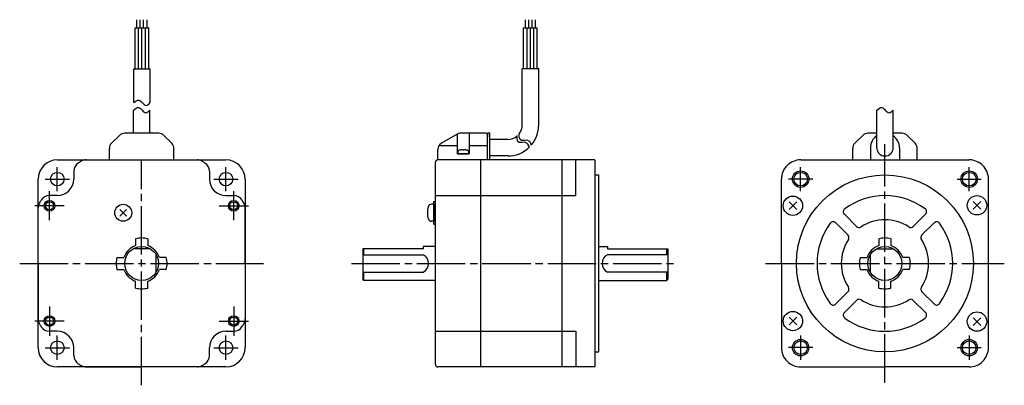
# Model space of a CAD drawing. Extents: x -70 to 336, y -116 to 35.
import ezdxf

# ---------------------------------------------------------------- set-up
doc = ezdxf.new("R2010")
doc.units = 0
doc.header["$MEASUREMENT"] = 0
doc.header["$PDSIZE"] = -0.5
doc.linetypes.add('CENTER', pattern=[27, 20, -2, 3, -2])
doc.layers.get('0').update_dxf_attribs({"linetype": 'CONTINUOUS'})

# ---------------------------------------------------------------- blocks, each defined once
blk = doc.blocks.new('A$C43A71180')
at = {"color": 0}
for p, q in [((48.37, 147.63), (48.37, 150.98)), ((49.77, 147.63), (49.77, 150.98)), ((51.17, 147.63), (51.17, 150.98)), ((52.57, 147.63), (52.57, 150.98)), ((208.75, 147.63), (208.75, 150.98)), ((210.15, 147.63), (210.15, 150.98)), ((211.55, 147.63), (211.55, 150.98)), ((212.95, 147.63), (212.95, 150.98)), ((47.67, 130.74), (47.67, 147.63)), ((47.67, 147.63), (53.27, 147.63)), ((49.07, 130.74), (49.07, 147.63)), ((50.47, 130.74), (50.47, 147.63)), ((51.87, 130.74), (51.87, 147.63)), ((53.27, 130.74), (53.27, 147.63)), ((208.05, 130.74), (208.05, 147.63)), ((208.05, 147.63), (213.65, 147.63)), ((209.45, 130.74), (209.45, 147.63)), ((210.85, 130.74), (210.85, 147.63)), ((212.25, 130.74), (212.25, 147.63)), ((213.65, 130.74), (213.65, 147.63)), ((213.65, 136.7), (213.65, 141.59)), ((47.07, 116.73), (47.07, 130.74)), ((47.07, 130.74), (53.87, 130.74)), ((53.87, 116.73), (53.87, 130.74)), ((214.25, 130.74), (207.45, 130.74)), ((207.45, 107.49), (207.45, 130.74)), ((214.25, 107.49), (214.25, 130.74)), ((46.94, 104.09), (46.94, 113.68)), ((53.74, 104.09), (53.74, 113.68)), ((353.79, 98.09), (353.79, 113.68)), ((360.59, 98.09), (360.59, 113.68)), ((37.92, 99.97), (41.16, 103.21)), ((53.74, 104.09), (43.28, 104.09)), ((57.4, 104.09), (53.74, 104.09)), ((59.52, 103.21), (62.76, 99.97)), ((180.58, 103.69), (174.11, 99.95)), ((180.61, 103.42), (180.61, 95.59)), ((192.61, 104.09), (182.08, 104.09)), ((185.61, 104.09), (185.61, 95.59)), ((192.61, 104.09), (193.11, 103.59)), ((194.11, 104.09), (193.11, 104.09)), ((193.11, 104.09), (193.11, 102.59)), ((193.11, 93.09), (193.11, 103.59)), ((194.11, 93.09), (194.11, 104.09)), ((344.76, 99.97), (348.01, 103.21)), ((353.79, 104.09), (350.13, 104.09)), ((364.24, 104.09), (360.59, 104.09)), ((366.36, 103.21), (369.61, 99.97)), ((37.04, 93.09), (37.04, 97.85)), ((63.64, 93.09), (63.64, 97.85)), ((173.16, 99.09), (180.61, 99.09)), ((185.61, 99.09), (193.11, 99.09)), ((201.45, 101.49), (194.11, 101.49)), ((343.89, 93.09), (343.89, 97.85)), ((351.19, 98.09), (351.19, 93.09)), ((363.19, 98.09), (363.19, 93.09)), ((370.49, 93.09), (370.49, 97.85)), ((172.61, 93.09), (172.61, 97.36)), ((185.61, 95.59), (180.61, 95.59)), ((201.45, 94.69), (194.11, 94.69)), ((15.59, 93.09), (85.09, 93.09)), ((27.46, 93.09), (73.21, 93.09)), ((171.61, 8.59), (171.61, 92.09)), ((237.31, 93.09), (172.61, 93.09)), ((190.31, 7.89), (190.31, 93.09)), ((223.91, 7.59), (223.91, 93.09)), ((229.61, 78.34), (229.61, 93.09)), ((237.31, 93.09), (237.61, 92.79)), ((237.61, 7.89), (237.61, 92.79)), ((322.44, 93.09), (391.94, 93.09)), ((22.34, 88.4), (22.34, 85.14)), ((78.34, 88.4), (78.34, 85.13)), ((237.61, 86.85), (239.13, 86.85)), ((239.13, 13.83), (239.13, 86.85)), ((7.59, 15.59), (7.59, 85.09)), ((93.09, 85.09), (93.09, 15.59)), ((314.44, 50.34), (314.44, 85.09)), ((399.92, 15.43), (399.94, 85.09)), ((15.54, 78.34), (12.27, 78.34)), ((85.14, 78.33), (88.4, 78.33)), ((171.61, 78.34), (229.61, 78.34)), ((7.59, 50.34), (7.59, 73.21)), ((93.08, 50.33), (93.09, 73.21)), ((170.91, 74.75), (169.94, 74.75)), ((170.91, 66.55), (170.91, 75.95)), ((170.91, 75.95), (171.61, 75.95)), ((170.91, 74.75), (170.91, 67.75)), ((317.59, 75.73), (320.77, 72.55)), ((317.59, 72.55), (320.77, 75.73)), ((393.6, 75.92), (396.78, 72.74)), ((393.6, 72.74), (396.78, 75.92)), ((41.35, 69.86), (44.11, 72.63)), ((41.35, 72.63), (44.11, 69.86)), ((340.43, 70.63), (345.46, 65.6)), ((368.91, 65.6), (373.94, 70.63)), ((170.91, 67.75), (169.94, 67.75)), ((170.91, 66.55), (171.61, 66.55)), ((336.89, 67.1), (341.92, 62.07)), ((372.45, 62.07), (377.48, 67.09)), ((47.84, 60.54), (47.84, 57.67)), ((52.84, 60.54), (52.84, 57.67)), ((171.61, 57.34), (166.61, 57.34)), ((166.61, 57.34), (166.61, 56.54)), ((239.13, 57.34), (242.61, 57.34)), ((242.61, 57.34), (242.61, 56.54)), ((354.68, 60.54), (354.68, 57.67)), ((359.68, 60.54), (359.68, 57.67)), ((53.94, 56.34), (46.73, 56.34)), ((56.36, 46.77), (56.36, 53.91)), ((166.41, 56.34), (141.61, 56.34)), ((141.61, 56.34), (141.61, 43.84)), ((141.61, 53.91), (166.61, 53.91)), ((142.11, 53.91), (142.11, 56.34)), ((267.61, 53.91), (242.61, 53.91)), ((242.81, 56.34), (267.61, 56.34)), ((267.11, 53.91), (267.11, 56.34)), ((267.61, 56.34), (267.61, 43.84)), ((351.17, 46.77), (351.17, 53.91)), ((353.58, 56.34), (360.79, 56.34)), ((7.59, 50.34), (7.59, 27.46)), ((40.14, 52.84), (43, 52.84)), ((60.54, 52.84), (57.67, 52.84)), ((93.08, 50.33), (93.08, 27.45)), ((314.44, 50.34), (314.44, 15.59)), ((346.99, 52.84), (349.85, 52.84)), ((367.38, 52.84), (364.52, 52.84)), ((40.14, 47.84), (43, 47.84)), ((60.54, 47.84), (57.67, 47.84)), ((141.61, 46.77), (166.61, 46.77)), ((142.11, 43.34), (142.11, 46.77)), ((267.61, 46.77), (242.61, 46.77)), ((267.11, 43.34), (267.11, 46.77)), ((346.99, 47.84), (349.85, 47.84)), ((367.38, 47.84), (364.52, 47.84)), ((47.84, 40.14), (47.84, 43)), ((52.84, 40.14), (52.84, 43)), ((142.11, 43.34), (141.61, 43.84)), ((171.61, 43.34), (142.11, 43.34)), ((239.13, 43.34), (267.11, 43.34)), ((267.11, 43.34), (267.61, 43.84)), ((354.68, 40.14), (354.68, 43)), ((359.68, 40.14), (359.68, 43)), ((336.89, 33.58), (341.92, 38.61)), ((372.45, 38.61), (377.48, 33.58)), ((340.43, 30.05), (345.46, 35.08)), ((368.91, 35.08), (373.94, 30.05)), ((317.59, 28.13), (320.77, 24.95)), ((317.59, 24.95), (320.77, 28.13)), ((393.6, 27.93), (396.78, 24.75)), ((393.6, 24.75), (396.78, 27.93)), ((15.54, 22.34), (12.27, 22.34)), ((85.13, 22.33), (88.39, 22.33)), ((171.61, 22.34), (229.61, 22.34)), ((229.61, 22.34), (229.61, 7.59)), ((22.34, 12.27), (22.34, 15.54)), ((78.33, 12.27), (78.33, 15.53)), ((237.61, 13.83), (239.13, 13.83)), ((85.09, 7.59), (15.59, 7.59)), ((27.46, 7.59), (50.33, 7.59)), ((73.21, 7.58), (50.33, 7.59)), ((237.31, 7.59), (172.61, 7.59)), ((237.61, 7.89), (237.31, 7.59)), ((322.44, 7.59), (357.18, 7.59)), ((391.92, 7.58), (357.18, 7.59))]:
    blk.add_line(p, q, dxfattribs=at)
at = {"color": 0, "linetype": 'CENTER'}
for p, q in [((357.19, 1.06), (357.19, 99.62)), ((357.19, 1.06), (357.19, 99.62)), ((15.54, 80.14), (15.54, 90.14)), ((50.34, 0), (50.34, 93.09)), ((85.14, 80.14), (85.14, 90.14)), ((10.54, 85.14), (20.54, 85.14)), ((80.14, 85.14), (90.14, 85.14)), ((12.33, 68.16), (12.33, 80.18)), ((88.34, 68.16), (88.34, 80.18)), ((18.38, 74.14), (6.28, 74.14)), ((18.39, 74.14), (6.29, 74.14)), ((82.29, 74.14), (94.38, 74.14)), ((82.3, 74.14), (94.39, 74.14)), ((0, 50.34), (100.68, 50.34)), ((136.97, 50.34), (271.61, 50.34)), ((307.91, 50.34), (406.46, 50.34)), ((12.33, 32.51), (12.33, 20.49)), ((88.35, 32.51), (88.35, 20.49)), ((18.38, 26.53), (6.28, 26.54)), ((18.38, 26.53), (6.29, 26.54)), ((82.29, 26.53), (94.39, 26.54)), ((82.3, 26.53), (94.4, 26.54)), ((15.54, 10.54), (15.54, 20.54)), ((85.14, 10.54), (85.14, 20.54)), ((10.54, 15.54), (20.54, 15.54)), ((80.14, 15.54), (90.14, 15.54))]:
    blk.add_line(p, q, dxfattribs=at)
at = {"color": 0, "extrusion": (1, -2e-16, -2e-16)}
blk.add_line((183.34, 97.16), (182.89, 97.16), dxfattribs=at)
at = {"color": 0, "linetype": 'CENTER', "ltscale": 0.5}
for p, q in [((322.39, 80.15), (322.39, 90.13)), ((391.99, 80.15), (391.99, 90.13)), ((327.37, 85.14), (317.4, 85.14)), ((387, 85.14), (396.97, 85.14)), ((322.37, 20.54), (322.37, 10.57)), ((391.97, 20.51), (391.97, 10.54)), ((327.36, 15.55), (317.38, 15.56)), ((396.96, 15.52), (386.98, 15.53))]:
    blk.add_line(p, q, dxfattribs=at)
at = {"color": 0}
blk.add_lwpolyline([(181.9, 97.16), (181.88, 97.16, 0.018764), (181.44, 97.05, 0.333667), (180.86, 96.28), (180.86, 95.59), (185.36, 95.59), (185.36, 96.28, 0.333667), (184.79, 97.05, 0.018764), (184.35, 97.16), (184.33, 97.16)], format="xyb", dxfattribs=at)
for centre, radius in [((15.54, 85.14), 2.8), ((85.14, 85.14), 2.8), ((322.39, 85.14), 3.4), ((322.39, 85.14), 2.8), ((357.19, 50.34), 36.51), ((391.99, 85.14), 3.4), ((391.99, 85.14), 2.8), ((319.18, 74.14), 4), ((395.19, 74.33), 4), ((12.33, 74.14), 2.2), ((12.33, 74.14), 1.65), ((42.73, 71.25), 3.5), ((88.34, 74.14), 2.2), ((88.34, 74.14), 1.65), ((50.34, 50.34), 7), ((357.19, 50.34), 7), ((12.33, 26.54), 2.2), ((88.35, 26.54), 2.2), ((319.18, 26.54), 4), ((395.19, 26.34), 4), ((12.33, 26.54), 1.65), ((88.35, 26.54), 1.65), ((15.54, 15.54), 2.8), ((85.14, 15.54), 2.8), ((322.37, 15.55), 3.4), ((322.37, 15.55), 2.8), ((391.97, 15.52), 3.4), ((391.97, 15.52), 2.8)]:
    blk.add_circle(centre, radius, dxfattribs=at)
for centre, radius, start, end in [((201.45, 107.49), 6, 323.3144, 0), ((201.45, 107.49), 12.8, 319.8527, 0), ((43.28, 101.09), 3, 90, 135), ((57.4, 101.09), 3, 45, 90), ((182.08, 101.09), 3, 90, 120), ((201.45, 107.49), 6, 270, 310.8807), ((350.13, 101.09), 3, 90, 135), ((357.19, 98.09), 6, 124.5088, 180), ((357.19, 98.09), 6, 0, 55.4725), ((364.24, 101.09), 3, 45, 90), ((40.04, 97.85), 3, 135, 180), ((60.64, 97.85), 3, 0, 45), ((175.61, 97.36), 3, 120, 180), ((201.45, 107.49), 12.8, 270, 314.2196), ((346.89, 97.85), 3, 135, 180), ((357.19, 98.09), 3.4, 180, 0), ((367.49, 97.85), 3, 0, 45), ((15.59, 85.09), 8, 90, 180), ((85.09, 85.09), 8, 0, 90), ((172.61, 92.09), 1, 90, 180), ((172.61, 92.09), 1, 90, 180), ((172.61, 92.09), 1, 90, 180), ((322.44, 85.09), 8, 90, 180.0014), ((391.94, 85.09), 8, 359.989, 90), ((15.54, 85.14), 6.8, 270, 0), ((85.14, 85.13), 6.8, 179.9904, 269.9904), ((12.27, 74.34), 4, 90, 147.7689), ((88.4, 74.33), 4, 32.2215, 89.9904), ((357.18, 50.34), 28, 53.6816, 126.3184), ((11.59, 73.21), 4, 149.4416, 180), ((50.34, 50.34), 49, 147.7689, 149.4416), ((50.33, 50.34), 49, 30.5488, 32.2215), ((89.09, 73.21), 4, 359.9904, 30.5488), ((177.31, 71.25), 9, 163.3982, 196.6016), ((169.94, 73.45), 1.3, 90.0005, 163.3977), ((341.49, 71.69), 1.5, 126.3184, 225.5754), ((372.88, 71.69), 1.5, 315, 53.6816), ((169.94, 69.05), 1.3, 196.6021, 269.9992), ((357.18, 50.34), 28, 143.6815, 216.3184), ((335.83, 66.03), 1.5, 45, 143.6815), ((346.52, 66.66), 1.5, 225.0001, 303.717), ((357.18, 50.34), 18, 56.837, 123.1629), ((367.85, 66.66), 1.5, 235.9174, 315), ((378.54, 66.03), 1.5, 36.3184, 134.9999), ((357.18, 50.34), 28, 323.6814, 36.3184), ((340.86, 61.01), 1.5, 326.8369, 45), ((373.51, 61.01), 1.5, 134.9999, 214.0323), ((50.34, 50.34), 7.75, 108.8191, 161.1809), ((50.34, 50.34), 10.5, 90, 103.7741), ((50.34, 50.34), 10.5, 76.2259, 90), ((50.34, 50.34), 7.75, 18.8191, 71.1809), ((357.18, 50.34), 18, 146.837, 213.163), ((357.18, 50.34), 7.75, 108.8191, 161.1809), ((357.18, 50.34), 10.5, 90, 103.7741), ((357.18, 50.34), 10.5, 76.2259, 90), ((357.18, 50.34), 7.75, 18.8191, 71.1809), ((357.18, 50.34), 18, 326.8369, 33.163), ((166.41, 56.54), 0.2, 270, 0), ((164.81, 50.34), 4, 296.7455, 63.2545), ((244.41, 50.34), 4, 116.7455, 243.2545), ((242.81, 56.54), 0.2, 180, 270), ((50.34, 50.34), 10.5, 166.2259, 180), ((50.34, 50.34), 10.5, 180, 193.7741), ((50.34, 50.34), 10.5, 0, 13.7741), ((50.34, 50.34), 10.5, 346.2259, 0), ((357.18, 50.34), 10.5, 166.2259, 180), ((357.18, 50.34), 10.5, 180, 193.7741), ((357.18, 50.34), 10.5, 0, 13.7741), ((357.18, 50.34), 10.5, 346.2259, 0), ((50.34, 50.34), 7.75, 198.8191, 251.1809), ((50.34, 50.34), 7.75, 288.8191, 341.1809), ((357.18, 50.34), 7.75, 198.8191, 251.1809), ((357.18, 50.34), 7.75, 288.8191, 341.1809), ((50.34, 50.34), 10.5, 256.2259, 270), ((50.34, 50.34), 10.5, 270, 283.7741), ((340.86, 39.67), 1.5, 315, 33.163), ((357.18, 50.34), 10.5, 256.2259, 270), ((357.18, 50.34), 10.5, 270, 283.7741), ((373.51, 39.67), 1.5, 146.4498, 225), ((335.83, 34.64), 1.5, 216.3184, 315), ((346.52, 34.02), 1.5, 56.837, 134.9999), ((357.18, 50.34), 18, 236.837, 303.1628), ((367.85, 34.02), 1.5, 45, 123.1629), ((378.54, 34.64), 1.5, 225.0001, 323.8467), ((341.49, 28.99), 1.5, 134.9999, 233.6816), ((372.88, 28.99), 1.5, 306.3184, 45), ((11.59, 27.46), 4, 180.0005, 210.5589), ((50.34, 50.34), 49, 210.5589, 212.2316), ((50.33, 50.34), 49, 327.7588, 329.4315), ((89.08, 27.45), 4, 329.4315, 359.9899), ((357.18, 50.34), 28, 233.6816, 306.3181), ((12.27, 26.34), 4, 212.2316, 270.0005), ((15.54, 15.54), 6.8, 0.0005, 90.0005), ((85.13, 15.53), 6.8, 89.9899, 179.9899), ((88.39, 26.33), 4, 269.9899, 327.7588), ((15.59, 15.59), 8, 180, 270), ((85.09, 15.59), 8, 270, 0), ((322.44, 15.59), 8, 179.9992, 270.0005), ((391.92, 15.58), 8, 269.9899, 359.9913), ((172.61, 8.59), 1, 180, 270)]:
    blk.add_arc(centre, radius, start, end, dxfattribs=at)
at = {"color": 0, "linetype": 'Continuous', "ltscale": 0.779656}
for centre, radius, start, end in [((26.34, 88.4), 4, 122.2305, 180), ((50.34, 50.34), 49, 120.5539, 122.2305), ((50.33, 50.34), 49, 57.7599, 59.4461), ((74.34, 88.4), 4, 359.9904, 57.7599), ((26.34, 12.27), 4, 180.0005, 237.77), ((74.33, 12.27), 4, 302.2204, 359.9899), ((50.34, 50.34), 49, 237.77, 239.4416), ((27.46, 11.59), 4, 239.4416, 270.0005), ((73.21, 11.58), 4, 269.9899, 300.5488), ((50.33, 50.34), 49, 300.5488, 302.2204)]:
    blk.add_arc(centre, radius, start, end, dxfattribs=at)
at = {"color": 0, "ltscale": 0.779656}
for centre, start, end in [((27.46, 89.09), 90, 120.5539), ((73.21, 89.09), 59.4461, 90)]:
    blk.add_arc(centre, 4, start, end, dxfattribs=at)
at = {"color": 0}
for centre, major_axis, ratio, start_param, end_param in [((183.11, 91.29), (0, 5.99), 0.999848, 0.094531, 0.203406), ((182.93, 91.29), (0, 5.98), 0.913545, 0.028904, 0.070845), ((182.7, 91.29), (0, 5.98), 0.406737, -0.070845, -0.028904), ((182.7, 91.29), (0, 5.98), 0.406737, -0.070845, -0.07076), ((182.87, 91.29), (0, 5.99), 0.017452, -0.203406, -0.094531), ((182.87, 91.29), (0, 5.99), 0.017452, -0.203062, -0.094531), ((183.36, 91.29), (0, 5.99), 0.017452, 0.094531, 0.203406), ((183.53, 91.29), (0, 5.98), 0.406737, 0.028904, 0.070845), ((183.3, 91.29), (0, 5.98), 0.913545, -0.070845, -0.028904), ((183.12, 91.29), (0, 5.99), 0.999848, -0.203406, -0.094531)]:
    blk.add_ellipse(centre, major_axis=major_axis, ratio=ratio, start_param=start_param, end_param=end_param, dxfattribs=at)
for points in [[(46.94, 113.68), (47.68, 114.24), (48.96, 115.21), (50.54, 113.66), (52.06, 111.93), (53.16, 113.08), (53.74, 113.68)], [(47.07, 116.73), (47.81, 117.29), (49.09, 118.26), (50.67, 116.71), (52.19, 114.98), (53.29, 116.13), (53.87, 116.73)], [(353.79, 113.68), (354.53, 114.24), (355.81, 115.21), (357.39, 113.66), (358.9, 111.93), (360.01, 113.08), (360.59, 113.68)]]:
    blk.add_open_spline(points, degree=3, knots=[0, 0, 0, 0, 2.381773, 4.112787, 6.02178, 8.090052, 8.090052, 8.090052, 8.090052], dxfattribs=at)
at = {"color": 0, "linetype": 'Continuous'}
for points in [[(210.4, 98.23), (210.1, 99.23), (209.28, 100.89), (205.44, 99.59), (205.28, 101.71), (205.39, 103.12)], [(211.28, 99.08), (210.98, 100.09), (210.16, 101.74), (206.32, 100.44), (206.16, 102.57), (206.26, 103.98)]]:
    blk.add_open_spline(points, degree=3, knots=[0.687546, 0.687546, 0.687546, 0.687546, 2.47464, 4.232669, 6.396034, 6.396034, 6.396034, 6.396034], dxfattribs=at)
at = {"color": 0}
for p in [(183.11, 95.59), (319.18, 74.14), (395.19, 74.33), (42.73, 71.25), (170.91, 71.25), (319.18, 26.54), (395.19, 26.34)]:
    blk.add_point(p, dxfattribs=at)

msp = doc.modelspace()

# ---------------------------------------------------------------- block references
msp.add_blockref('A$C43A71180', (-70.17, -115.5))

doc.saveas('drawing.dxf')
